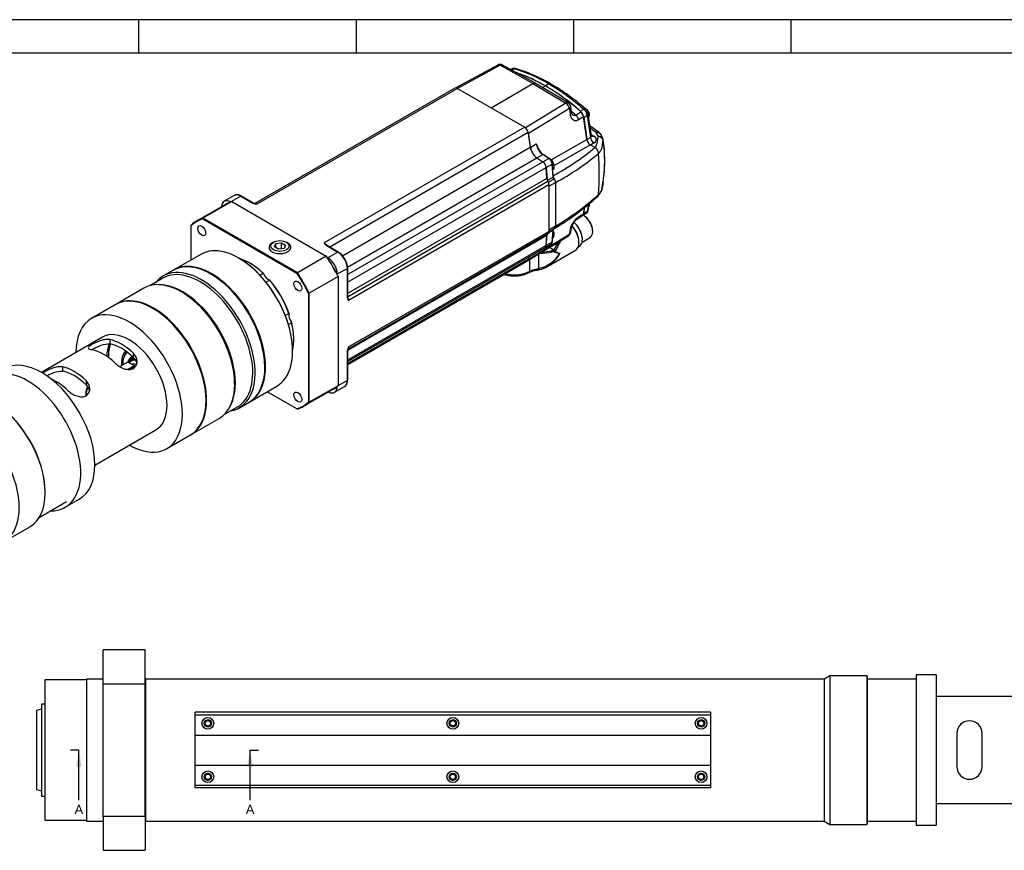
# Model space of a CAD drawing. Header units: millimetres. Extents: x 0 to 847, y -3 to 594.
# Tile 4 of 8: x 212 to 507, y 345 to 594. Entities that reach past the tile are written whole.
import ezdxf
from ezdxf.enums import TextEntityAlignment as Align
from ezdxf.lldxf.tags import DXFTag

# ---------------------------------------------------------------- set-up
doc = ezdxf.new("R2010")
doc.units = ezdxf.units.MM
for name, color, linetype in [('022510201-FRONT_', 7, 'Continuous'), ('022510202-SLEEVE', 7, 'Continuous'), ('022510203-R1-RAM', 7, 'Continuous'), ('022510208-KEY_CO', 7, 'Continuous'), ('022510610-BELL_H', 7, 'Continuous'), ('2T_LOAD_CELL', 7, 'Continuous'), ('315594', 7, 'Continuous'), ('315980', 7, 'Continuous'), ('315995', 7, 'Continuous'), ('316030', 7, 'Continuous'), ('Default', 7, 'Continuous'), ('FRONT_SEAL_50625', 7, 'Continuous'), ('PART204', 7, 'Continuous')]:
    doc.layers.add(name, color=color, linetype=linetype)
doc.styles.add('SEACAD_Arial', font='arial.ttf')
tags = doc.linetypes.add('CENTER2', pattern=[28.575, 19.05, -3.175, 3.175, -3.175]).pattern_tags.tags
tags[10:11] = [DXFTag(74, 4), DXFTag(75, 0), DXFTag(340, '0'), DXFTag(46, 0.0), DXFTag(50, 0.0), DXFTag(44, 0.0), DXFTag(45, 0.0)]
tags[8:9] = [DXFTag(74, 4), DXFTag(75, 0), DXFTag(340, '0'), DXFTag(46, 0.0), DXFTag(50, 0.0), DXFTag(44, 0.0), DXFTag(45, 0.0)]
tags[6:7] = [DXFTag(74, 4), DXFTag(75, 0), DXFTag(340, '0'), DXFTag(46, 0.0), DXFTag(50, 0.0), DXFTag(44, 0.0), DXFTag(45, 0.0)]
tags[4:5] = [DXFTag(74, 4), DXFTag(75, 0), DXFTag(340, '0'), DXFTag(46, 0.0), DXFTag(50, 0.0), DXFTag(44, 0.0), DXFTag(45, 0.0)]

# ---------------------------------------------------------------- blocks, each defined once
blk = doc.blocks.new('SE3')
at = {"color": 7, "linetype": 'Continuous'}
for p, q in [((847, 593.88), (6, 593.88)), ((248, 593.88), (248, 583.88)), ((313, 593.88), (313, 583.88)), ((378, 593.88), (378, 583.88)), ((443, 593.88), (443, 583.88)), ((837, 583.88), (16, 583.88))]:
    blk.add_line(p, q, dxfattribs=at)
blk = doc.blocks.new('SE2')
at = {"layer": 'Default'}
blk.add_blockref('SE3', (0, 0), dxfattribs=at)
blk = doc.blocks.new('SE14')
at = {"layer": '022510201-FRONT_', "color": 7, "linetype": 'Continuous'}
for p, q in [((237.45, 395.25), (237.45, 405.4)), ((249.95, 405.4), (237.45, 405.4)), ((249.95, 395.25), (249.95, 405.4)), ((219.95, 396.4), (219.95, 354.4)), ((232.45, 396.4), (219.95, 396.4)), ((232.45, 396.65), (232.45, 354.15)), ((237.45, 396.65), (232.45, 396.65)), ((237.45, 355.56), (237.45, 395.25)), ((237.45, 395.25), (249.95, 395.25)), ((249.95, 355.56), (249.95, 395.25)), ((219.95, 354.4), (232.45, 354.4)), ((232.45, 354.15), (237.45, 354.15)), ((237.45, 355.56), (237.45, 345.4)), ((249.95, 355.56), (237.45, 355.56)), ((249.95, 355.56), (249.95, 345.4)), ((237.45, 345.4), (249.95, 345.4))]:
    blk.add_line(p, q, dxfattribs=at)
at = {"layer": '022510202-SLEEVE', "color": 7, "linetype": 'Continuous'}
for p, q in [((454.7, 397.65), (452.95, 396.65)), ((454.7, 397.65), (454.7, 353.15)), ((465.7, 397.65), (454.7, 397.65)), ((465.7, 397.65), (465.7, 353.15)), ((465.95, 397.4), (465.7, 397.65)), ((250.2, 396.65), (249.95, 396.4)), ((250.2, 354.15), (250.2, 396.65)), ((452.95, 396.65), (250.2, 396.65)), ((452.95, 396.65), (452.95, 354.15)), ((465.95, 353.4), (465.95, 397.4)), ((264.95, 385.9), (264.95, 386.7)), ((418.95, 386.7), (264.95, 386.7)), ((418.95, 386.7), (418.95, 385.9)), ((264.95, 364.11), (264.95, 364.9)), ((418.95, 364.11), (264.95, 364.11)), ((418.95, 364.9), (418.95, 364.11)), ((249.95, 354.4), (250.2, 354.15)), ((250.2, 354.15), (452.95, 354.15)), ((452.95, 354.15), (454.7, 353.15)), ((465.7, 353.15), (465.95, 353.4)), ((454.7, 353.15), (465.7, 353.15))]:
    blk.add_line(p, q, dxfattribs=at)
for centre in [(268.7, 383.4), (341.95, 383.4), (416.2, 383.4), (268.7, 367.4), (341.95, 367.4), (416.2, 367.4)]:
    blk.add_circle(centre, 0.81, dxfattribs=at)
for centre in [(268.7, 383.4), (341.95, 383.4), (416.2, 383.4), (268.7, 367.4), (341.95, 367.4), (416.2, 367.4)]:
    blk.add_arc(centre, 1, 255, 195, dxfattribs=at)
at = {"layer": '022510203-R1-RAM', "color": 7, "linetype": 'Continuous'}
for p, q in [((219, 387.65), (217.45, 387.23)), ((217.45, 387.23), (217.45, 363.57)), ((217.45, 363.57), (219, 363.16))]:
    blk.add_line(p, q, dxfattribs=at)
at = {"layer": '022510208-KEY_CO', "color": 7, "linetype": 'Continuous'}
for p, q in [((264.95, 379.9), (264.95, 385.9)), ((264.95, 385.9), (418.95, 385.9)), ((418.95, 385.9), (418.95, 379.9)), ((264.95, 370.9), (264.95, 379.9)), ((264.95, 379.9), (418.95, 379.9)), ((418.95, 379.9), (418.95, 370.9)), ((264.95, 364.9), (264.95, 370.9)), ((264.95, 370.9), (418.95, 370.9)), ((418.95, 370.9), (418.95, 364.9)), ((264.95, 364.9), (418.95, 364.9))]:
    blk.add_line(p, q, dxfattribs=at)
for centre, radius in [((268.7, 383.4), 1.75), ((268.7, 383.4), 1.07), ((341.95, 383.4), 1.75), ((341.95, 383.4), 1.07), ((416.2, 383.4), 1.75), ((416.2, 383.4), 1.07), ((268.7, 367.4), 1.75), ((268.7, 367.4), 1.07), ((341.95, 367.4), 1.75), ((341.95, 367.4), 1.07), ((416.2, 367.4), 1.75), ((416.2, 367.4), 1.07)]:
    blk.add_circle(centre, radius, dxfattribs=at)
at = {"layer": '022510610-BELL_H', "color": 7, "linetype": 'Continuous'}
for p, q in [((480.45, 397.9), (480.45, 352.9)), ((486.45, 397.9), (480.45, 397.9)), ((486.45, 397.9), (486.45, 352.9)), ((523.45, 391.4), (486.45, 391.4)), ((492.7, 380.4), (492.7, 370.4)), ((500.2, 370.4), (500.2, 380.4)), ((486.45, 359.4), (523.45, 359.4)), ((480.45, 352.9), (486.45, 352.9))]:
    blk.add_line(p, q, dxfattribs=at)
for centre, start, end in [((496.45, 380.4), 0, 180), ((496.45, 370.4), 180, 0)]:
    blk.add_arc(centre, 3.75, start, end, dxfattribs=at)
at = {"layer": '2T_LOAD_CELL', "color": 7, "linetype": 'Continuous'}
for p, q in [((480.45, 396.65), (465.95, 396.65)), ((465.95, 354.15), (480.45, 354.15))]:
    blk.add_line(p, q, dxfattribs=at)
at = {"layer": 'FRONT_SEAL_50625', "color": 7, "linetype": 'Continuous'}
for p, q in [((219, 389.15), (219, 361.65)), ((219.95, 389.15), (219, 389.15)), ((219, 361.65), (219.95, 361.65))]:
    blk.add_line(p, q, dxfattribs=at)
blk = doc.blocks.new('SE15')
at = {"layer": '022510202-SLEEVE', "color": 7, "linetype": 'Continuous'}
for p, q in [((220.08, 452.4), (220.08, 452.6)), ((207.7, 437.72), (215.47, 442.21))]:
    blk.add_line(p, q, dxfattribs=at)
for centre, major_axis, start_param, end_param in [((204.35, 461.48), (-11.12, 19.27), 3.141593, 6.283185), ((196.57, 456.99), (-11.12, 19.27), 2.840646, 6.283185), ((204.53, 461.58), (11, -19.05), 0.785398, 2.356194)]:
    blk.add_ellipse(centre, major_axis=major_axis, ratio=0.57735, start_param=start_param, end_param=end_param, dxfattribs=at)
at = {"layer": '022510610-BELL_H', "color": 7, "linetype": 'Continuous'}
for p, q in [((241.01, 508.63), (233.93, 504.54)), ((237.18, 498.91), (218.93, 488.37)), ((239.35, 498.18), (239.35, 496.88)), ((246.42, 494.1), (246.42, 492.8)), ((225.21, 490.02), (225.21, 488.72)), ((232.28, 485.93), (232.28, 484.64)), ((234.93, 460.66), (253.18, 471.2)), ((256.43, 465.57), (263.51, 469.65)), ((226.03, 448.02), (230.27, 450.47))]:
    blk.add_line(p, q, dxfattribs=at)
for centre, major_axis, start_param, end_param in [((252.26, 489.14), (-11.25, 19.49), 3.141593, 6.283185), ((245.18, 485.06), (-11.25, 19.49), 2.361874, 6.283185), ((245.18, 485.06), (-11.25, 19.49), 0, 0.779719), ((245.18, 485.06), (-8, 13.86), 3.141593, 6.283185), ((242.89, 483.73), (-8, 13.86), 5.179963, 5.815611), ((237.58, 480.67), (-8, 13.86), 5.179963, 5.815611), ((248.72, 487.1), (-7.25, 12.56), 0.416235, 0.771536), ((242.89, 483.73), (-7.25, 12.56), 5.145732, 5.849842), ((219.02, 469.95), (-11.25, 19.49), 3.141593, 6.283185), ((214.78, 467.5), (-11.25, 19.49), 2.806696, 6.283185), ((228.74, 475.57), (-8, 13.86), 5.179963, 5.815611), ((228.74, 475.57), (-7.25, 12.56), 5.145732, 5.849842), ((223.44, 472.5), (-8, 13.86), 5.179963, 5.628949)]:
    blk.add_ellipse(centre, major_axis=major_axis, ratio=0.57735, start_param=start_param, end_param=end_param, dxfattribs=at)
for points, knots in [([(239.35, 498.18), (239, 498.25), (238.6, 498.26), (237.71, 498.15), (237.24, 498.05), (236.28, 497.75), (235.79, 497.56), (234.86, 497.15), (234.42, 496.92), (233.69, 496.5), (233.4, 496.31), (233.03, 495.97), (232.94, 495.82), (232.96, 495.45), (233.35, 495.26), (234.05, 495.12)], [0, 0, 0, 0, 0.125, 0.125, 0.25, 0.25, 0.375, 0.375, 0.5, 0.5, 0.625, 0.625, 0.75, 0.75, 1, 1, 1, 1]), ([(233.94, 495.15), (233.97, 495.17), (234, 495.19), (234.41, 495.42), (234.86, 495.66), (235.8, 496.11), (236.29, 496.32), (237.72, 496.82), (238.65, 496.99), (239.35, 496.88)], [0.487905, 0.487905, 0.487905, 0.487905, 0.5, 0.5, 0.625, 0.625, 0.75, 0.75, 1, 1, 1, 1]), ([(241.12, 491.04), (241.47, 490.7), (241.87, 490.4), (242.76, 489.86), (243.23, 489.64), (244.19, 489.33), (244.68, 489.24), (245.61, 489.25), (246.05, 489.35), (246.78, 489.77), (247.07, 490.08), (247.44, 490.83), (247.53, 491.25), (247.51, 492.54), (247.12, 493.43), (246.42, 494.1)], [0, 0, 0, 0, 0.125, 0.125, 0.25, 0.25, 0.375, 0.375, 0.5, 0.5, 0.625, 0.625, 0.75, 0.75, 1, 1, 1, 1]), ([(246.42, 492.8), (246.77, 492.45), (247.04, 492.05), (247.32, 491.4), (247.39, 491.18), (247.44, 490.95)], [0, 0, 0, 0, 0.125, 0.125, 0.1884437, 0.1884437, 0.1884437, 0.1884437]), ([(225.21, 490.02), (224.86, 490.09), (224.46, 490.09), (223.57, 489.99), (223.1, 489.88), (222.14, 489.59), (221.65, 489.4), (220.72, 488.98), (220.28, 488.76), (219.67, 488.41), (219.45, 488.27), (219.28, 488.14)], [0, 0, 0, 0, 0.125, 0.125, 0.25, 0.25, 0.375, 0.375, 0.5, 0.5, 0.5849017, 0.5849017, 0.5849017, 0.5849017]), ([(220.51, 487.38), (220.72, 487.49), (220.95, 487.61), (221.66, 487.94), (222.15, 488.15), (223.58, 488.66), (224.51, 488.83), (225.21, 488.72)], [0.5630304, 0.5630304, 0.5630304, 0.5630304, 0.625, 0.625, 0.75, 0.75, 1, 1, 1, 1]), ([(226.98, 482.87), (227.33, 482.54), (227.73, 482.23), (228.61, 481.7), (229.09, 481.48), (230.05, 481.16), (230.53, 481.07), (231.47, 481.08), (231.91, 481.19), (232.64, 481.6), (232.93, 481.92), (233.3, 482.66), (233.39, 483.09), (233.36, 484.38), (232.98, 485.26), (232.28, 485.93)], [0, 0, 0, 0, 0.125, 0.125, 0.25, 0.25, 0.375, 0.375, 0.5, 0.5, 0.625, 0.625, 0.75, 0.75, 1, 1, 1, 1]), ([(232.28, 484.64), (232.63, 484.29), (232.9, 483.89), (233.18, 483.24), (233.25, 483.01), (233.3, 482.78)], [0, 0, 0, 0, 0.125, 0.125, 0.1884437, 0.1884437, 0.1884437, 0.1884437])]:
    blk.add_open_spline(points, degree=3, knots=knots, dxfattribs=at)
at = {"layer": '2T_LOAD_CELL', "color": 7, "linetype": 'Continuous'}
blk.add_line((218.27, 444.98), (226.47, 449.71), dxfattribs=at)
at = {"layer": '315594', "color": 7, "linetype": 'Continuous'}
for p, q in [((373.25, 526.98), (373.01, 527.12)), ((380.6, 527.37), (382.97, 528.74)), ((380.71, 528.08), (380.71, 528.13)), ((370.08, 519.98), (378.63, 524.92)), ((372, 525.09), (370.81, 525.77)), ((372, 525.09), (371.46, 524.78)), ((372.32, 524.65), (372.03, 524.73)), ((372.03, 524.52), (372.32, 524.62)), ((372.92, 526.49), (372.44, 526.77)), ((379.42, 525.86), (379.73, 526.04)), ((364.97, 518.61), (364.97, 522.2)), ((367.66, 519.42), (367.66, 523.85)), ((363.77, 517.81), (364.82, 518.27)), ((363.92, 518.15), (364.97, 518.61))]:
    blk.add_line(p, q, dxfattribs=at)
for centre, radius, start, end in [((378.03, 527.22), 1.67, 353.341, 1.3845), ((376.58, 528.19), 4.13, 359.1592, 7.5356), ((371.6, 523), 1.78, 75.9825, 94.3433), ((372.22, 521.88), 2.64, 94.1674, 104.3866), ((370.98, 526.76), 1.96, 301.3482, 352.243), ((371.57, 524.43), 0.786, 16.2061, 56.9597), ((384.26, 560.29), 37.81, 251.1198, 254.1613), ((374.21, 530.81), 6.45, 252.9331, 253.2033), ((371.8, 525.87), 1.35, 292.8869, 294.2579), ((370.99, 526.73), 2.49, 302.935, 351.8872), ((416.03, 619.38), 104.33, 245.2479, 246.2071), ((373.97, 526.12), 1.12, 129.9558, 160.4195), ((372.86, 526.22), 0.847, 30.3799, 62.6666), ((373.92, 526.33), 0.461, 135.1647, 173.7867), ((364.95, 529.84), 10.77, 284.578, 326.6401), ((365.43, 528.5), 9.66, 295.8274, 331.7271), ((366.29, 526.35), 7.4, 282.51, 302.5709)]:
    blk.add_arc(centre, radius, start, end, dxfattribs=at)
for centre, major_axis, ratio, start_param, end_param in [((377.42, 530.04), (-2.31, 4), 0.57735, 3.141593, 5.27207), ((377.49, 530.08), (-2.26, 3.91), 0.57735, 4.067562, 5.286697), ((381.02, 532.12), (1.95, -3.38), 0.57735, 0, 2.407416), ((381.09, 532.16), (1.9, -3.29), 0.57735, 0.785398, 2.372499), ((376.11, 529.28), (-2.52, 4.36), 0.57735, 3.141593, 5.07369), ((376.18, 529.32), (-2.47, 4.28), 0.57735, 3.936973, 5.084147), ((368.47, 528.54), (7.74, 0), 0.57735, 4.656597, 5.123582), ((368.47, 528.74), (7.49, 0), 0.57735, 4.729566, 5.123582), ((371.46, 524.57), (-0.061, 0.242), 0.326356, 4.055327, 5.626123), ((372.16, 524.66), (0.02, -0.249), 0.649976, 1.368666, 1.456466), ((364.46, 518.93), (-0.357, 0.66), 0.556891, 3.140366, 3.941706), ((367.74, 519.85), (-0.157, 0.733), 0.264173, 2.140737, 3.141796), ((360.35, 521.46), (6.76, 0), 0.57735, 4.308026, 5.268571)]:
    blk.add_ellipse(centre, major_axis=major_axis, ratio=ratio, start_param=start_param, end_param=end_param, dxfattribs=at)
for points, knots in [([(373.58, 527.46), (373.58, 527.45), (373.53, 527.33), (373.43, 527.16), (373.31, 527.03), (373.25, 526.98)], [0.92712378, 0.92712378, 0.92712378, 0.92712378, 0.93061068, 0.97183779, 1, 1, 1, 1]), ([(374.16, 527.8), (374.14, 527.68), (374.08, 527.39), (373.93, 527.05), (373.75, 526.8), (373.65, 526.7), (373.6, 526.65)], [0.8768208, 0.8768208, 0.8768208, 0.8768208, 0.9108192, 0.9565975, 0.9783498, 1, 1, 1, 1]), ([(364.81, 518.27), (365.08, 518.4), (365.53, 518.6), (366.37, 518.82), (367.19, 518.98), (367.66, 519.07), (367.92, 519.12)], [0, 0, 0, 0, 0.283779, 0.545323, 0.78488, 1, 1, 1, 1]), ([(364.97, 518.61), (365, 518.63), (365.06, 518.66), (365.15, 518.71), (365.24, 518.75), (365.33, 518.79), (365.41, 518.82), (365.49, 518.85), (365.57, 518.88), (365.74, 518.94), (365.99, 519.02), (366.34, 519.11), (366.68, 519.19), (366.98, 519.25), (367.24, 519.31), (367.45, 519.36), (367.59, 519.4), (367.66, 519.42)], [0, 0, 0, 0, 0.042392, 0.082742, 0.121049, 0.157314, 0.191537, 0.223718, 0.253858, 0.281957, 0.418484, 0.536076, 0.658448, 0.770619, 0.849506, 0.925879, 1, 1, 1, 1]), ([(357.35, 517.67), (357.44, 517.64), (357.74, 517.56), (358.25, 517.44), (358.89, 517.33), (359.55, 517.27), (360.21, 517.24), (360.88, 517.25), (361.54, 517.3), (362.19, 517.39), (362.82, 517.52), (363.36, 517.67), (363.65, 517.77), (363.78, 517.81)], [0.5171097, 0.5171097, 0.5171097, 0.5171097, 0.5396334, 0.5876722, 0.6356185, 0.6834947, 0.7313294, 0.7791542, 0.8269987, 0.8748889, 0.9228588, 0.9709417, 1, 1, 1, 1]), ([(363.92, 518.15), (363.92, 518.08), (363.91, 518.01), (363.88, 517.89), (363.85, 517.85), (363.8, 517.82), (363.79, 517.81), (363.78, 517.81)], [0, 0, 0, 0, 0.25, 0.25, 0.5, 0.5, 0.556434, 0.556434, 0.556434, 0.556434])]:
    blk.add_open_spline(points, degree=3, knots=knots, dxfattribs=at)
for points, weights in [([(372.03, 524.73), (372.05, 524.66), (372.05, 524.58), (372.03, 524.52)], [1.05049687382, 0.983192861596, 0.983167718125, 1.0504214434]), ([(373.46, 526.38), (373.3, 526.44), (373.1, 526.49), (372.92, 526.49)], [1.08699473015, 0.966822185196, 0.97115235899, 1.09998525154])]:
    blk.add_rational_spline(points, weights, degree=3, dxfattribs=at)
at = {"layer": '315980', "color": 7, "linetype": 'Continuous'}
for p, q in [((342.55, 573.41), (282.76, 538.89)), ((343.3, 573.34), (283.37, 538.74)), ((343.3, 573.34), (363.44, 561.71)), ((363.44, 561.71), (303.52, 527.11)), ((364.49, 560.09), (305.16, 525.84)), ((364.49, 560.09), (365.1, 555.7)), ((308.97, 523.29), (365.1, 555.7)), ((310.47, 519.89), (367.05, 552.56)), ((310.49, 517.66), (368.87, 551.37)), ((367.05, 552.56), (368.87, 551.37)), ((310.49, 515.41), (369.85, 549.69)), ((370.09, 546.42), (369.85, 549.69)), ((370.09, 546.42), (310.49, 512.01)), ((370.39, 545.5), (310.49, 510.91)), ((370.7, 544.46), (310.77, 509.86)), ((370.7, 544.46), (370.7, 530.57)), ((276.6, 541.29), (273.59, 539.55)), ((278.6, 541.09), (275.77, 539.46)), ((278.6, 541.09), (282.16, 539.03)), ((282.28, 539.05), (278.72, 541.1)), ((310.77, 495.98), (370.7, 530.57)), ((370.09, 529.31), (310.49, 494.9)), ((310.59, 495.37), (370.39, 529.89)), ((369.85, 526.32), (370.09, 529.31)), ((304.16, 526.42), (303.95, 526.59)), ((304.03, 526.41), (307.59, 524.35)), ((307.71, 524.36), (304.15, 526.42)), ((307.59, 524.35), (304.58, 522.62)), ((369.85, 526.32), (310.49, 492.05)), ((310.49, 491.64), (369.55, 525.74)), ((304.48, 522.68), (304.58, 522.62)), ((364.49, 522.11), (310.49, 490.93)), ((310.49, 490.62), (364.19, 521.63)), ((364.62, 522.9), (364.49, 522.11)), ((310.42, 519.45), (307.41, 517.72)), ((310.42, 519.45), (310.42, 510.66)), ((310.49, 510.75), (310.49, 519.55)), ((307.41, 517.72), (307.41, 517.6)), ((310.54, 510.49), (310.49, 510.76)), ((310.42, 494.77), (310.42, 485.98)), ((310.49, 486.08), (310.49, 494.88)), ((310.42, 485.98), (307.59, 484.34)), ((306.58, 482.41), (309.59, 484.14))]:
    blk.add_line(p, q, dxfattribs=at)
for centre, radius, start, end in [((283.56, 542.18), 3.45, 245.8803, 266.8461), ((283.19, 540.89), 2.05, 243.5424, 262.674), ((304.68, 527.42), 1.21, 194.9222, 237.1733), ((304.39, 519.24), 6.11, 2.9779, 57.0221), ((313.73, 494.45), 3.33, 152.783, 174.4905), ((312.54, 494.74), 2.05, 157.2186, 176.5186)]:
    blk.add_arc(centre, radius, start, end, dxfattribs=at)
for centre, major_axis, ratio, start_param, end_param in [((343.3, 572.11), (0.75, -1.3), 0.57735, 2.356194, 3.141593), ((363.44, 560.48), (-0.75, 1.3), 0.57735, 4.101663, 5.497787), ((367.19, 554.92), (-1.5, 2.6), 0.57735, 0.96007, 2.289626), ((368.8, 550.19), (-0.75, 1.3), 0.57735, 4.014257, 5.431219), ((371.15, 545.92), (-0.75, 1.3), 0.57735, 0.872665, 1.563418), ((369.64, 545.07), (0.75, -1.3), 0.57735, 0.785398, 1.563418), ((275.59, 536.09), (2, -3.46), 0.57735, 2.370145, 3.861062), ((278.6, 537.82), (2, -3.46), 0.57735, 2.356194, 3.141593), ((278.6, 540.89), (-0.125, -0.217), 0.57735, 3.141593, 3.926991), ((282.16, 538.83), (-0.125, -0.217), 0.577348, 3.135677, 3.926983), ((283.37, 537.51), (0.75, -1.3), 0.57735, 2.356194, 2.89067), ((369.64, 531.19), (0.75, -1.3), 0.57735, 0.007378, 0.785398), ((303.52, 525.89), (0.75, -1.3), 0.57735, 1.626756, 2.356194), ((371.15, 528.6), (-0.75, 1.3), 0.57735, 0.007378, 0.698132), ((304.03, 526.2), (-0.125, -0.217), 0.57735, 3.141593, 3.926991), ((307.59, 524.15), (-0.125, -0.217), 0.57735, 3.14178, 3.926991), ((307.59, 521.09), (-2, 3.46), 0.57735, 3.926991, 5.497787), ((368.8, 527.04), (-0.75, 1.3), 0.57735, 3.141593, 3.839724), ((304.58, 519.35), (2, -3.46), 0.57735, 0.785398, 2.356194), ((363.44, 522.93), (-0.75, 1.3), 0.57735, 3.141593, 3.752319), ((310.24, 519.55), (-0.25, 0), 0.57735, 2.356194, 3.141406), ((309.71, 510.47), (0.75, -1.3), 0.57735, 0.785398, 1.529492), ((309.71, 496.59), (0.75, -1.3), 0.57735, 0.296753, 0.785398), ((307.59, 487.61), (-2, 3.46), 0.57735, 3.141593, 3.926991), ((310.24, 486.08), (-0.25, 0), 0.57735, 2.356194, 3.141593), ((304.58, 485.87), (-2, 3.46), 0.57735, 2.422123, 3.91304)]:
    blk.add_ellipse(centre, major_axis=major_axis, ratio=ratio, start_param=start_param, end_param=end_param, dxfattribs=at)
for points, knots in [([(278.72, 541.1), (278.65, 541.14), (278.47, 541.24), (278.15, 541.38), (277.78, 541.47), (277.42, 541.51), (277.08, 541.48), (276.8, 541.4), (276.67, 541.32), (276.61, 541.29)], [0, 0, 0, 0, 0.087858, 0.254293, 0.420785, 0.586254, 0.749492, 0.909598, 1, 1, 1, 1]), ([(282.91, 538.85), (282.94, 538.85), (283.03, 538.83), (283.19, 538.8), (283.31, 538.76), (283.37, 538.74)], [0.5741649, 0.5741649, 0.5741649, 0.5741649, 0.6777595, 0.8135577, 1, 1, 1, 1]), ([(303.52, 527.11), (303.53, 527.09), (303.57, 527.06), (303.61, 527.01), (303.66, 526.96), (303.69, 526.92), (303.75, 526.85), (303.82, 526.76), (303.88, 526.69), (303.91, 526.65), (303.91, 526.65)], [0, 0, 0, 0, 0.0821539, 0.1559668, 0.2214899, 0.2787173, 0.3276048, 0.4715587, 0.5987614, 0.6005753, 0.6005753, 0.6005753, 0.6005753]), ([(310.54, 510.49), (310.56, 510.44), (310.6, 510.35), (310.65, 510.21), (310.72, 510.04), (310.75, 509.93), (310.77, 509.86)], [0.3463996, 0.3463996, 0.3463996, 0.3463996, 0.4697258, 0.6164413, 0.7757359, 1, 1, 1, 1]), ([(310.77, 495.98), (310.76, 495.94), (310.75, 495.89), (310.73, 495.8), (310.71, 495.73), (310.69, 495.66), (310.67, 495.61), (310.66, 495.56), (310.65, 495.54), (310.64, 495.53)], [0, 0, 0, 0, 0.0816994, 0.1561607, 0.2234452, 0.2835615, 0.3364804, 0.3821469, 0.4047171, 0.4047171, 0.4047171, 0.4047171]), ([(309.57, 484.15), (309.62, 484.17), (309.74, 484.23), (309.94, 484.41), (310.14, 484.66), (310.3, 484.97), (310.41, 485.31), (310.48, 485.69), (310.49, 485.94), (310.49, 486.08)], [0, 0, 0, 0, 0.066063, 0.220205, 0.374571, 0.530909, 0.690001, 0.851501, 1, 1, 1, 1])]:
    blk.add_open_spline(points, degree=3, knots=knots, dxfattribs=at)
blk.add_rational_spline([(310.49, 510.76), (310.49, 510.72), (310.46, 510.68), (310.42, 510.66)], [1.00000000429, 0.99998190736, 1.05717294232, 1.17157310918], degree=3, dxfattribs=at)
for points in [[(310.42, 510.66), (310.42, 510.64), (310.42, 510.61), (310.42, 510.56), (310.43, 510.5), (310.44, 510.45), (310.45, 510.39), (310.47, 510.33), (310.5, 510.27), (310.53, 510.2), (310.56, 510.14), (310.61, 510.08), (310.65, 510.01), (310.71, 509.94), (310.75, 509.89), (310.77, 509.86)], [(310.49, 494.87), (310.49, 494.84), (310.46, 494.8), (310.42, 494.77)]]:
    blk.add_open_spline(points, degree=3, dxfattribs=at)
at = {"layer": '315995', "color": 7, "linetype": 'Continuous'}
for p, q in [((355.41, 580.32), (342.88, 573.48)), ((356.11, 580.24), (343.38, 573.29)), ((365.92, 574.77), (356.11, 580.24)), ((366.67, 574.85), (356.85, 580.32)), ((353.37, 567.52), (365.92, 574.77)), ((365.92, 574.77), (375.74, 568.9)), ((376.49, 568.98), (366.68, 574.84)), ((368.8, 573.57), (369.64, 574.06)), ((375.74, 568.9), (363.69, 561.53)), ((376.8, 567.32), (364.57, 559.84)), ((376.8, 567.32), (377.04, 565.6)), ((377.45, 566.19), (377.21, 567.9)), ((378.72, 565.37), (380.26, 566.33)), ((379.5, 563.99), (381.02, 564.93)), ((381.98, 558.09), (381.02, 564.93)), ((365.16, 555.66), (364.57, 559.84)), ((365.16, 555.66), (366.88, 556.72)), ((371.31, 551.99), (381.98, 558.09)), ((372.24, 550.31), (383.02, 556.48)), ((384.46, 555.64), (383.02, 556.48)), ((367.11, 552.52), (368.83, 553.57)), ((367.43, 555.43), (367.44, 555.36)), ((370.65, 552.38), (368.83, 553.57)), ((370.78, 552.39), (368.95, 553.59)), ((367.11, 552.52), (368.88, 551.36)), ((368.88, 551.36), (370.65, 552.38)), ((369.87, 549.67), (371.64, 550.7)), ((371.92, 546.8), (371.64, 550.7)), ((371.99, 546.88), (371.71, 550.8)), ((369.87, 549.67), (370.12, 546.2)), ((371.84, 549.02), (371.88, 549.04)), ((370.21, 545.88), (371.92, 546.8)), ((370.49, 545.26), (372.14, 546.15)), ((370.7, 544.11), (372.64, 545.17)), ((372.04, 546.66), (371.99, 546.9)), ((372.06, 546.55), (372.14, 546.15)), ((372.19, 546.48), (372.14, 546.15)), ((370.7, 544.11), (370.7, 530.92)), ((381.02, 535.75), (381.34, 537.69)), ((379.17, 534.33), (380.73, 535.27)), ((370.69, 530.42), (372.36, 531.44)), ((372.64, 532.11), (370.7, 530.92)), ((371.64, 527.34), (371.92, 530.91)), ((371.71, 527.44), (371.99, 531.02)), ((372.03, 531.18), (372.09, 531.27)), ((377.04, 531.16), (376.8, 529.73)), ((377.2, 530.28), (377.44, 531.71)), ((364.41, 521.86), (376.5, 529.25)), ((364.57, 522.26), (376.8, 529.73)), ((369.87, 526.31), (370.12, 529.5)), ((371.64, 527.34), (369.87, 526.31)), ((371.8, 528.58), (371.88, 528.63)), ((369.56, 525.73), (371.33, 526.75)), ((364.57, 522.26), (364.69, 522.93))]:
    blk.add_line(p, q, dxfattribs=at)
for centre, radius, start, end in [((356.12, 579), 1.5, 60.8737, 118.6329), ((375.72, 567.69), 1.5, 7.9941, 59.1414), ((337.28, 519.65), 61.7, 47.81, 49.4377), ((377.13, 563.56), 2.41, 10.2583, 48.7314), ((371.61, 557.47), 4.79, 188.9839, 234.4308), ((363.94, 554.72), 3.56, 11.4261, 34.1976), ((371.71, 557.5), 4.79, 200.4601, 235.0579), ((335.5, 613.88), 78.11, 298.39, 309.8322), ((383.18, 553.65), 2.37, 6.1149, 57.1758), ((298.48, 547.73), 87.27, 355.943, 4.057), ((369.49, 550.57), 2.23, 5.9224, 54.7946), ((373.42, 546.95), 1.51, 185.9123, 211.8493), ((370.88, 545.62), 1.72, 47.4012, 49.8256), ((371.69, 546.54), 0.496, 354.1332, 44.8462), ((372.21, 546.7), 0.217, 224.6543, 264.1732), ((328.04, 604.78), 85.69, 301.1459, 311.9449), ((326.42, 608.7), 89.46, 301.1067, 311.3579), ((382.95, 529.86), 6.06, 125.3741, 167.5969), ((381.89, 530.65), 4.57, 126.0604, 166.7509), ((379.02, 534.89), 0.431, 343.9444, 348.3543), ((372.39, 530.91), 0.468, 122.0454, 180.0275), ((375.72, 530.53), 1.5, 301.4072, 350.4847), ((370.91, 527.44), 0.802, 303.3755, 359.522)]:
    blk.add_arc(centre, radius, start, end, dxfattribs=at)
for centre, major_axis, ratio, start_param, end_param in [((356.12, 579), (0.72, -1.32), 0.56041, 2.387223, 3.141594), ((356.12, 579), (-0.73, -1.31), 0.587338, 3.141593, 3.918111), ((537.65, 193.25), (-189.7, 384.68), 0.168834, -0.247497, -0.161947), ((365.92, 573.54), (-0.75, -1.3), 0.57735, 3.132865, 3.926839), ((201.62, 387.26), (181.31, 176.49), 0.485121, 0.030264, 0.136168), ((375.72, 567.69), (-0.77, -1.29), 0.567186, 3.141593, 3.935566), ((375.72, 567.69), (-0.78, 1.28), 0.59325, 4.086707, 5.465454), ((375.72, 567.69), (-1.49, -0.21), 0.46823, 2.310791, 3.141593), ((379.97, 565.32), (0.75, -1.3), 0.577202, 0.959479, 2.077829), ((363.53, 560.23), (0.75, -1.3), 0.577342, 0.959601, 1.331337), ((383.02, 557.7), (-0.75, 1.3), 0.577728, 0.960513, 2.355947), ((367.25, 554.88), (1.5, -2.6), 0.577318, 4.10116, 5.43081), ((368.81, 553.38), (-0.137, -0.209), 0.537667, 3.141582, 3.958131), ((274.07, 615.36), (129.47, -30.47), 0.59795, -0.584823, -0.425745), ((368.81, 550.18), (-0.75, 1.3), 0.57735, 4.014257, 5.431219), ((370.64, 552.18), (-0.137, -0.209), 0.537667, 3.141759, 3.958131), ((370.58, 551.2), (0.75, -1.3), 0.57735, 0.872665, 2.289626), ((370.92, 550.71), (0.96, -1.67), 0.57735, 0, 2.299877), ((371.46, 550.78), (-0.249, -0.018), 0.524834, 2.316208, 3.141346), ((371.58, 545.78), (-0.72, 1.32), 0.593246, 3.941349, 4.931007), ((379.97, 536.56), (-0.75, 1.3), 0.577497, 3.152261, 3.752038), ((370.92, 530.3), (0.96, -1.67), 0.57735, 0, 1.478296), ((371.58, 532.72), (-0.78, 1.28), 0.561005, 3.141593, 3.913413), ((375.72, 530.53), (-1.48, 0.25), 0.6689, 2.488107, 3.141594), ((370.58, 528.05), (-0.75, 1.3), 0.57735, 3.141593, 3.839724), ((371.46, 527.45), (-0.249, 0.02), 0.625473, 2.403806, 3.141596), ((375.72, 530.53), (-0.78, 1.28), 0.593823, 3.141593, 3.73801), ((368.81, 527.03), (-0.75, 1.3), 0.57735, 3.002342, 3.839724), ((363.53, 523.08), (-0.75, 1.3), 0.577358, 3.380243, 3.751982)]:
    blk.add_ellipse(centre, major_axis=major_axis, ratio=ratio, start_param=start_param, end_param=end_param, dxfattribs=at)
for points, weights in [([(377.45, 566.19), (377.48, 565.98), (377.32, 565.78), (377.04, 565.6)], [1.00084337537, 0.99241947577, 1.04710100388, 1.16488795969]), ([(371.92, 530.91), (371.96, 530.93), (371.99, 530.97), (371.99, 531.01)], [1.17159552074, 1.06420767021, 1.0072238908, 1.00064418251])]:
    blk.add_rational_spline(points, weights, degree=3, dxfattribs=at)
for points, knots in [([(377.04, 565.6), (377.04, 565.57), (377.05, 565.5), (377.07, 565.38), (377.1, 565.26), (377.15, 565.07), (377.24, 564.82), (377.41, 564.47), (377.65, 564.14), (377.93, 563.92), (378.16, 563.8), (378.35, 563.74), (378.54, 563.72), (378.72, 563.71), (378.89, 563.74), (379.04, 563.77), (379.2, 563.83), (379.35, 563.9), (379.45, 563.96), (379.5, 563.99)], [0, 0, 0, 0, 0.024384, 0.051048, 0.07999, 0.11121, 0.197661, 0.276064, 0.415839, 0.536531, 0.599325, 0.658393, 0.717544, 0.775365, 0.82073, 0.865898, 0.910841, 0.955557, 1, 1, 1, 1]), ([(377.68, 565.55), (377.74, 565.51), (377.86, 565.41), (378.07, 565.3), (378.27, 565.25), (378.42, 565.25), (378.53, 565.27), (378.63, 565.31), (378.69, 565.35), (378.72, 565.37)], [0.4828982, 0.4828982, 0.4828982, 0.4828982, 0.5703663, 0.6893265, 0.7985338, 0.8505984, 0.9010284, 0.9506233, 1, 1, 1, 1]), ([(366.88, 556.72), (366.96, 556.49), (367.05, 556.25), (367.18, 555.91), (367.22, 555.82), (367.26, 555.72)], [0, 0, 0, 0, 0.5, 0.5, 0.691559, 0.691559, 0.691559, 0.691559]), ([(371.92, 546.8), (371.97, 546.82), (371.99, 546.86), (371.99, 546.89), (371.99, 546.9), (371.99, 546.9)], [0, 0, 0, 0, 0.5, 0.5, 0.5247693, 0.5247693, 0.5247693, 0.5247693]), ([(372.03, 546.66), (372.03, 546.66), (372.04, 546.62), (372.05, 546.58), (372.06, 546.55)], [0.7595286, 0.7595286, 0.7595286, 0.7595286, 0.7805605, 1, 1, 1, 1]), ([(372.64, 545.17), (372.64, 542.99), (372.64, 538.64), (372.64, 534.29), (372.64, 532.11)], [0, 0, 0, 0, 0.5, 1, 1, 1, 1]), ([(385.32, 541.04), (385.32, 541.04), (385.36, 541.08), (385.42, 541.15), (385.47, 541.26), (385.5, 541.35), (385.52, 541.45), (385.53, 541.52), (385.53, 541.56)], [0.6184082, 0.6184082, 0.6184082, 0.6184082, 0.6292105, 0.7507136, 0.8135737, 0.8762608, 0.9384927, 1, 1, 1, 1]), ([(379.44, 534.77), (379.43, 534.75), (379.43, 534.71), (379.41, 534.65), (379.39, 534.6), (379.37, 534.55), (379.35, 534.52), (379.33, 534.48), (379.31, 534.45), (379.29, 534.42), (379.26, 534.4), (379.24, 534.38), (379.23, 534.37), (379.21, 534.35), (379.19, 534.34), (379.17, 534.33), (379.16, 534.32)], [0, 0, 0, 0, 0.0552042, 0.1076115, 0.1572218, 0.2040349, 0.2480507, 0.2892693, 0.3276904, 0.363314, 0.39614, 0.4261685, 0.4533993, 0.4778324, 0.4994679, 0.5418126, 0.5418126, 0.5418126, 0.5418126]), ([(381.02, 535.75), (380.76, 535.59), (380.38, 535.36), (379.85, 535.04), (379.58, 534.88), (379.45, 534.8)], [0, 0, 0, 0, 0.485985, 0.739674, 1, 1, 1, 1]), ([(371.92, 530.91), (371.74, 530.8), (371.36, 530.57), (370.9, 530.29), (370.62, 530.12), (370.55, 530.07)], [0, 0, 0, 0, 0.3333333, 0.6666667, 0.7860093, 0.7860093, 0.7860093, 0.7860093]), ([(377.44, 531.72), (377.43, 531.63), (377.4, 531.54), (377.27, 531.35), (377.17, 531.24), (377.04, 531.16)], [0.5746176, 0.5746176, 0.5746176, 0.5746176, 0.75, 0.75, 1, 1, 1, 1])]:
    blk.add_open_spline(points, degree=3, knots=knots, dxfattribs=at)
for points in [[(377.68, 565.56), (377.57, 565.66), (377.49, 565.87), (377.45, 566.2)], [(371.99, 531.01), (372.01, 531.12), (372.03, 531.18), (372.03, 531.18)]]:
    blk.add_open_spline(points, degree=3, dxfattribs=at)
at = {"layer": '316030', "color": 7, "linetype": 'Continuous'}
for p, q in [((359.62, 579.12), (359.31, 578.95)), ((359.6, 578.79), (360.27, 579.18)), ((370.7, 574.67), (369.64, 574.06)), ((380.06, 566.52), (381.12, 567.14)), ((383.37, 559.16), (382.46, 565.64)), ((381.1, 564.62), (382.16, 565.24)), ((381.1, 564.62), (382.03, 558.01)), ((382.16, 565.24), (383.09, 558.62)), ((383.32, 559.52), (384.11, 559.06)), ((386.76, 558.37), (386.17, 559.6)), ((382.03, 558.01), (383.09, 558.62)), ((383.12, 556.42), (384.14, 557.01)), ((382.45, 536.92), (382.77, 538.85)), ((380.84, 535.36), (381.77, 535.89)), ((381.1, 535.92), (381.4, 537.73)), ((382.16, 536.54), (381.1, 535.92)), ((382.51, 538.63), (382.16, 536.54))]:
    blk.add_line(p, q, dxfattribs=at)
for centre, radius, start, end in [((360.32, 577.9), 1.41, 72.8875, 119.8342), ((347.2, 534.65), 46.41, 59.5861, 73.6459), ((347.67, 534.65), 46.46, 59.5747, 73.69), ((346.14, 534.03), 46.41, 59.5861, 71.296), ((337.31, 516.83), 67.08, 48.6663, 59.6513), ((335.64, 516), 67.28, 48.6743, 59.645), ((379.86, 565.23), 2.63, 8.8257, 48.6563), ((313.7, 462.13), 121.62, 53.688, 55.2819), ((313.85, 463.57), 119.85, 53.68, 54.7301), ((384.84, 558.91), 1.5, 25.9208, 54.0819), ((385.42, 558.98), 2.36, 188.8128, 236.9677), ((385.42, 557.7), 1.5, 8.3794, 25.4749), ((347.92, 551.58), 39.46, 350.9641, 9.0338), ((348.06, 551.69), 39.34, 352.3236, 9.12), ((381.05, 537.12), 1.42, 300.8374, 351.9022)]:
    blk.add_arc(centre, radius, start, end, dxfattribs=at)
for centre, major_axis, ratio, start_param, end_param in [((360.62, 577.39), (1, -1.73), 0.57735, 2.606981, 3.141593), ((360.45, 578.28), (-0.271, -0.963), 0.702567, 3.142704, 3.765981), ((370.7, 573.85), (-0.5, -0.866), 0.57735, 3.141503, 3.926991), ((379.71, 565.14), (1, -1.73), 0.57735, 0.959931, 2.10541), ((380.95, 566.45), (-0.658, -0.753), 0.416012, 3.138838, 4.024512), ((380.77, 565.76), (-1, 1.73), 0.57735, 4.101524, 5.247001), ((381.87, 566.01), (0.69, -1.19), 0.57735, 0.02277, 2.69331), ((381.47, 565.5), (-0.99, -0.139), 0.468323, 2.282914, 3.141146), ((384.84, 558.91), (-0.88, -1.21), 0.638494, 3.14159, 3.989908), ((-376.18, 438), (789.88, -0.04), 0.5774, 0.268443, 0.271194), ((383.08, 557.62), (0.75, -1.3), 0.57735, 4.101524, 4.81495), ((385.42, 557.7), (-1.35, -0.65), 0.787256, 3.141593, 4.353548), ((385.42, 557.7), (-1.47, 0.3), 0.810845, 3.449992, 4.876992), ((385.42, 557.7), (-1.48, -0.22), 0.467166, 2.939301, 3.141593), ((381.87, 539.07), (-0.69, 1.19), 0.57735, 3.237233, 4.216144), ((379.71, 537.01), (-1, 1.73), 0.57735, 3.411125, 3.752458), ((380.77, 537.62), (-1, 1.73), 0.57735, 3.141593, 3.752458), ((381.46, 537.08), (-0.986, 0.165), 0.668835, 2.460084, 3.141595)]:
    blk.add_ellipse(centre, major_axis=major_axis, ratio=ratio, start_param=start_param, end_param=end_param, dxfattribs=at)
for points, knots in [([(370.7, 574.67), (370.95, 574.52), (372.12, 573.83), (374.17, 572.53), (376.75, 570.69), (379.06, 568.89), (380.49, 567.69), (381.12, 567.14)], [0, 0, 0, 0, 0.072614, 0.332732, 0.584369, 0.812793, 1, 1, 1, 1]), ([(384.84, 560.14), (384.87, 560.14), (384.92, 560.15), (385, 560.15), (385.07, 560.16), (385.15, 560.16), (385.22, 560.15), (385.29, 560.15), (385.42, 560.13), (385.6, 560.08), (385.81, 559.98), (385.99, 559.85), (386.11, 559.71), (386.17, 559.61), (386.19, 559.57), (386.19, 559.57)], [0, 0, 0, 0, 0.037325, 0.0741112, 0.1103642, 0.1460899, 0.1812954, 0.2159881, 0.2501761, 0.376394, 0.50003, 0.6247221, 0.7498838, 0.8110741, 0.8221827, 0.8221827, 0.8221827, 0.8221827]), ([(383.09, 558.62), (383.11, 558.63), (383.14, 558.65), (383.18, 558.68), (383.22, 558.71), (383.25, 558.75), (383.28, 558.79), (383.32, 558.85), (383.37, 558.95), (383.38, 559.07), (383.37, 559.14), (383.37, 559.16)], [0, 0, 0, 0, 0.0390592, 0.0783383, 0.1178686, 0.1576811, 0.1978059, 0.2382724, 0.3570136, 0.4830091, 0.5324649, 0.5324649, 0.5324649, 0.5324649]), ([(384.14, 557.01), (384.16, 557.02), (384.21, 557.05), (384.28, 557.1), (384.35, 557.15), (384.42, 557.2), (384.5, 557.27), (384.59, 557.36), (384.72, 557.52), (384.83, 557.74), (384.88, 558.02), (384.83, 558.31), (384.72, 558.52), (384.6, 558.67), (384.52, 558.76), (384.41, 558.86), (384.28, 558.96), (384.17, 559.03), (384.11, 559.06)], [0, 0, 0, 0, 0.026775, 0.054247, 0.082419, 0.11129, 0.14086, 0.193163, 0.24663, 0.369524, 0.494888, 0.612586, 0.746393, 0.783885, 0.82798, 0.878691, 0.936032, 1, 1, 1, 1]), ([(384.43, 555.67), (384.46, 555.7), (384.55, 555.79), (384.67, 555.94), (384.8, 556.13), (384.91, 556.34), (385.01, 556.59), (385.1, 556.88), (385.17, 557.2), (385.22, 557.56), (385.27, 557.97), (385.33, 558.42), (385.38, 558.75), (385.42, 558.93)], [0.0207006, 0.0207006, 0.0207006, 0.0207006, 0.0909091, 0.1818182, 0.2727273, 0.3636364, 0.4545455, 0.5454545, 0.6363636, 0.7272727, 0.8181818, 0.9090909, 1, 1, 1, 1]), ([(385.47, 553.9), (385.54, 553.97), (385.69, 554.1), (385.89, 554.3), (386.08, 554.54), (386.29, 554.89), (386.5, 555.36), (386.63, 555.9), (386.72, 556.5), (386.78, 557.11), (386.86, 557.56), (386.89, 557.78)], [0, 0, 0, 0, 0.057033, 0.115414, 0.174799, 0.254279, 0.393205, 0.543437, 0.665498, 0.837792, 1, 1, 1, 1]), ([(385.49, 541.35), (385.57, 541.42), (385.78, 541.63), (386.04, 542), (386.25, 542.39), (386.41, 542.78), (386.54, 543.25), (386.64, 543.83), (386.72, 544.51), (386.8, 544.95), (386.85, 545.23)], [0.0567947, 0.0567947, 0.0567947, 0.0567947, 0.1140176, 0.2189129, 0.2985996, 0.3820538, 0.496468, 0.6393091, 0.808082, 1, 1, 1, 1]), ([(386.89, 545.38), (386.87, 545.24), (386.81, 544.95), (386.76, 544.5), (386.7, 544.04), (386.62, 543.54), (386.48, 543.01), (386.28, 542.55), (386.04, 542.19), (385.81, 541.92), (385.63, 541.77), (385.55, 541.7)], [0, 0, 0, 0, 0.1117797, 0.2280022, 0.3489813, 0.4697716, 0.6189325, 0.7523608, 0.8321909, 0.91751, 0.9785987, 0.9785987, 0.9785987, 0.9785987])]:
    blk.add_open_spline(points, degree=3, knots=knots, dxfattribs=at)
for points, weights in [([(384.11, 559.06), (383.83, 558.9), (383.57, 558.87), (383.36, 558.99)], [1.17158361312, 1.05750298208, 1.00030886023, 1.00000124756]), ([(386.84, 545.21), (386.87, 545.26), (386.88, 545.32), (386.89, 545.38)], [1.07576936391, 1.09104877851, 1.10863909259, 1.12854030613])]:
    blk.add_rational_spline(points, weights, degree=3, dxfattribs=at)
blk.add_open_spline([(383.38, 558.99), (383.4, 559), (383.39, 559.06), (383.37, 559.16)], degree=3, dxfattribs=at)
at = {"layer": 'PART204', "color": 7, "linetype": 'Continuous'}
for p, q in [((275.86, 539.49), (267.23, 534.51)), ((275.86, 539.49), (304.1, 523.18)), ((273.98, 538.63), (265.35, 533.65)), ((267.16, 534.3), (295.33, 518.03)), ((295.48, 518.2), (267.23, 534.51)), ((263.68, 532.29), (263.68, 532.45)), ((263.68, 522), (263.68, 532.29)), ((288.23, 527.29), (287.88, 527.08)), ((289.04, 526.9), (290.71, 527.15)), ((290.71, 527.15), (291.94, 526.45)), ((290.71, 525.36), (290.71, 527.15)), ((292.65, 527.08), (292.29, 527.29)), ((288.59, 525.93), (289.04, 526.9)), ((289.81, 525.22), (288.59, 525.93)), ((289.04, 525.67), (289.04, 526.9)), ((291.49, 525.48), (289.81, 525.22)), ((291.94, 526.45), (291.49, 525.48)), ((266.58, 523.68), (258.49, 519.01)), ((278.07, 522.49), (277.96, 522.55)), ((281.25, 521.06), (281.14, 521.13)), ((304.1, 523.18), (295.48, 518.2)), ((304.17, 523.14), (304.1, 523.18)), ((258.28, 518.88), (255.38, 517.21)), ((255.27, 516.57), (251.36, 514.31)), ((269.76, 517.7), (269.65, 517.76)), ((284.25, 517.48), (285.21, 518.04)), ((287.19, 515.95), (286.11, 515.33)), ((307.66, 517.02), (299.03, 512.04)), ((307.66, 517.1), (307.66, 517.02)), ((307.66, 517.02), (307.66, 484.4)), ((249.56, 513.56), (241.18, 508.73)), ((261.09, 512.29), (260.81, 512.45)), ((298.82, 512), (298.82, 479.47)), ((299.03, 479.42), (299.03, 512.04)), ((291.87, 505.36), (292.94, 505.98)), ((293.76, 503.23), (292.8, 502.68)), ((294.4, 498.16), (294.4, 498.28)), ((294.05, 494.69), (294.05, 494.81)), ((239, 493.94), (239, 493.32)), ((243.82, 493.49), (243.66, 493.1)), ((245.83, 491.78), (245.08, 491.35)), ((246.3, 492.92), (245.95, 492.72)), ((242.41, 490.09), (244.83, 491.49)), ((244.83, 491.49), (246.78, 490.36)), ((246.78, 490.36), (244.85, 489.25)), ((244.95, 491.51), (244.92, 491.44)), ((245.2, 489.25), (246.86, 490.21)), ((246.86, 490.21), (246.78, 490.36)), ((246.78, 490.36), (246.86, 490.31)), ((246.86, 490.31), (246.86, 490.21)), ((246.86, 490.21), (246.86, 489.92)), ((285.74, 489.89), (285.74, 490.02)), ((276.72, 484.89), (276.72, 485.22)), ((281.24, 479.6), (289.33, 484.28)), ((297.35, 478.23), (305.98, 483.21)), ((307.66, 484.4), (299.03, 479.42)), ((295.33, 477.45), (286.43, 482.6)), ((273.61, 475.78), (277.52, 478.04)), ((278.13, 477.81), (281.03, 479.48)), ((295.33, 477.45), (295.48, 477.37)), ((263.68, 469.76), (272.06, 474.59))]:
    blk.add_line(p, q, dxfattribs=at)
for centre, major_axis, ratio, start_param, end_param in [((289.98, 510.92), (16, -27.71), 0.57735, 3.030325, 3.141593), ((281.35, 505.94), (16, -27.71), 0.57735, 3.030325, 3.25286), ((281.25, 505.88), (15.93, -27.58), 0.57735, 3.031974, 3.251212), ((277.96, 503.98), (11.38, -19.7), 0.57735, 0, 3.141593), ((290.26, 525.78), (3.27, 0), 0.57735, 2.386502, 6.283185), ((290.26, 525.78), (3.27, 0), 0.57735, 0, 0.755091), ((269.65, 499.18), (11.38, -19.7), 0.57735, 0, 3.141593), ((269.86, 499.3), (-11.37, 19.7), 0.57735, 3.132268, 6.283185), ((278.07, 504.04), (-11.3, 19.57), 0.57735, 3.926991, 5.497787), ((281.14, 505.82), (-9.38, 16.24), 0.57735, 5.185732, 5.729256), ((289.98, 510.92), (-16, 27.71), 0.57735, 4.601121, 4.823657), ((290.09, 510.98), (15.93, -27.58), 0.57735, 1.461177, 1.680415), ((266.4, 497.3), (11.13, -19.27), 0.57735, 0, 3.141593), ((266.75, 497.51), (-11.37, 19.7), 0.57735, 2.93155, 6.283185), ((269.86, 499.3), (-11.37, 19.7), 0.57735, 0, 0.009325), ((281.25, 505.88), (-9.3, 16.11), 0.57735, 5.179158, 5.497787), ((281.35, 505.94), (16, -27.71), 0.57735, 1.459529, 1.682064), ((260.81, 494.08), (-11.25, 19.49), 0.57735, 3.141593, 6.283185), ((266.75, 497.51), (-11.37, 19.7), 0.57735, 0, 0.210043), ((269.76, 499.24), (-11.3, 19.57), 0.57735, 3.926991, 5.497787), ((285.59, 517.34), (-1.55, 1.28), 0.157818, -1.297042, -1.195642), ((286.66, 517.84), (-1, 1.73), 0.57735, 1.20446, 2.722531), ((285.79, 517.14), (1.38, -1.31), 0.204272, 0.277511, 0.37891), ((281.25, 505.88), (9.3, -16.11), 0.57735, 1.252167, 1.889425), ((281.14, 505.82), (-9.38, 16.24), 0.57735, 4.400334, 5.024444), ((281.25, 505.88), (-15.93, 27.58), 0.57735, 4.60277, 4.822008), ((261.2, 494.3), (11.13, -19.27), 0.57735, 0.310714, 2.830878), ((261.09, 494.24), (11.05, -19.14), 0.57735, 0.785398, 2.356194), ((252.43, 489.24), (-11.25, 19.49), 0.57735, 3.133736, 6.283185), ((252.43, 489.24), (-11.25, 19.49), 0.57735, 0, 0.007857), ((294.31, 504.58), (-1, 1.73), 0.57735, 0.419062, 1.937133), ((293.27, 504.18), (-0.45, 1.85), 0.204272, -0.37891, -0.277511), ((293.35, 503.91), (0.33, -1.98), 0.157818, 1.195642, 1.297042), ((281.25, 505.88), (9.3, -16.11), 0.57735, 0.785398, 1.104027), ((281.14, 505.82), (9.38, -16.24), 0.57735, 0.55393, 1.097453), ((249.25, 487.4), (7.25, -12.56), 0.57735, 3.59596, 3.97026), ((249.78, 487.71), (7.63, -13.21), 0.57735, 3.673955, 3.926991), ((249.25, 487.4), (-4.52, 7.83), 0.57735, 0.145886, 0.881974), ((249.25, 487.4), (4.23, -7.33), 0.57735, 3.250186, 3.965989), ((249.6, 487.61), (4.38, -7.58), 0.57735, 3.342039, 3.562127), ((249.25, 487.4), (-3.27, 5.66), 0.57735, 0, 0.497758), ((248.72, 487.1), (2.98, -5.16), 0.57735, 2.870385, 3.471015), ((249.07, 487.3), (-3.13, 5.41), 0.57735, 0, 0.420534), ((248.72, 487.1), (-2.85, 4.94), 0.57735, 0, 0.265687), ((248.58, 487.02), (2.75, -4.76), 0.57735, 2.772518, 3.141593), ((248.72, 487.1), (-2.85, 4.94), 0.57735, 5.982833, 6.283185), ((249.07, 487.3), (-3.13, 5.41), 0.57735, 6.166145, 6.283185), ((249.25, 487.4), (-3.27, 5.66), 0.57735, 6.250162, 6.283185), ((235.99, 479.75), (2.62, -4.55), 0.57735, 3.360221, 4.030753), ((289.98, 510.92), (-16, 27.71), 0.57735, 3.141593, 3.25286), ((281.25, 505.88), (-15.93, 27.58), 0.57735, 3.031974, 3.251212), ((281.35, 505.94), (-16, 27.71), 0.57735, 3.030325, 3.25286)]:
    blk.add_ellipse(centre, major_axis=major_axis, ratio=ratio, start_param=start_param, end_param=end_param, dxfattribs=at)
for centre, major_axis in [((266.87, 530.78), (0.83, -1.44)), ((290.26, 526.19), (-2.79, 0)), ((295.62, 514.18), (0.83, -1.44)), ((295.62, 480.98), (0.83, -1.44))]:
    blk.add_ellipse(centre, major_axis=major_axis, ratio=0.57735, dxfattribs=at)
for points in [[(267.16, 534.3), (267.19, 534.4), (267.23, 534.51)], [(295.33, 518.03), (295.41, 518.12), (295.48, 518.2)], [(298.82, 512), (298.93, 512.02), (299.03, 512.04)], [(298.82, 479.47), (298.93, 479.44), (299.03, 479.42)]]:
    blk.add_open_spline(points, degree=2, dxfattribs=at)
for points, knots in [([(245.89, 490.88), (246.01, 490.91), (246.13, 490.93), (246.63, 490.99), (247.02, 490.94), (247.33, 490.76), (247.35, 490.75), (247.37, 490.73)], [0.1743258, 0.1743258, 0.1743258, 0.1743258, 0.25, 0.25, 0.5, 0.5, 0.519632, 0.519632, 0.519632, 0.519632]), ([(232.77, 484.02), (232.71, 483.95), (232.6, 483.76), (232.44, 483.44), (232.32, 483.04), (232.24, 482.62), (232.2, 482.16), (232.21, 481.75), (232.23, 481.49), (232.24, 481.39)], [0.0906261, 0.0906261, 0.0906261, 0.0906261, 0.115456, 0.1479781, 0.1808556, 0.2140122, 0.2473409, 0.2807483, 0.2997163, 0.2997163, 0.2997163, 0.2997163])]:
    blk.add_open_spline(points, degree=3, knots=knots, dxfattribs=at)
blk = doc.blocks.new('SE17')
at = {"color": 7, "linetype": 'Continuous', "style": 'SEACAD_Arial'}
blk.add_text('A', height=2.75, dxfattribs=at).set_placement((228.85, 359.03), align=Align.TOP_LEFT)
blk = doc.blocks.new('SE18')
at = {"color": 7, "linetype": 'Continuous', "style": 'SEACAD_Arial'}
blk.add_text('A', height=2.75, dxfattribs=at).set_placement((280.05, 359.03), align=Align.TOP_LEFT)
blk = doc.blocks.new('SEANNOT_GROUP34')
at = {"linetype": 'Continuous'}
blk.add_hatch(color=7, dxfattribs=at).paths.add_polyline_path([(230.97, 370.4), (230.14, 375.4), (229.31, 370.4)])
at = {"color": 7, "linetype": 'Continuous'}
blk.add_lwpolyline([(230.14, 360.4), (230.14, 375.4)], dxfattribs=at)
blk = doc.blocks.new('SEANNOT_GROUP35')
at = {"linetype": 'Continuous'}
blk.add_hatch(color=7, dxfattribs=at).paths.add_polyline_path([(282.17, 370.4), (281.34, 375.4), (280.51, 370.4)])
at = {"color": 7, "linetype": 'Continuous'}
blk.add_lwpolyline([(281.34, 360.4), (281.34, 375.4)], dxfattribs=at)
blk = doc.blocks.new('SE16')
at = {"layer": 'Default', "color": 7, "linetype": 'CENTER2'}
for p, q in [((230.14, 375.4), (227.64, 375.4)), ((281.34, 375.4), (283.84, 375.4))]:
    blk.add_line(p, q, dxfattribs=at)
at = {"layer": 'Default', "color": 7, "linetype": 'CENTER2', "const_width": 0.00015}
blk.add_lwpolyline([(230.14, 375.4), (281.34, 375.4)], dxfattribs=at)
at = {"layer": 'Default'}
for name in ['SEANNOT_GROUP34', 'SEANNOT_GROUP35', 'SE17', 'SE18']:
    blk.add_blockref(name, (0, 0), dxfattribs=at)

msp = doc.modelspace()

# ---------------------------------------------------------------- block references
msp.add_blockref('SE2', (0, 0))
at = {"layer": 'Default'}
for name in ['SE15', 'SE14', 'SE16']:
    msp.add_blockref(name, (0, 0), dxfattribs=at)

doc.saveas('drawing.dxf')
